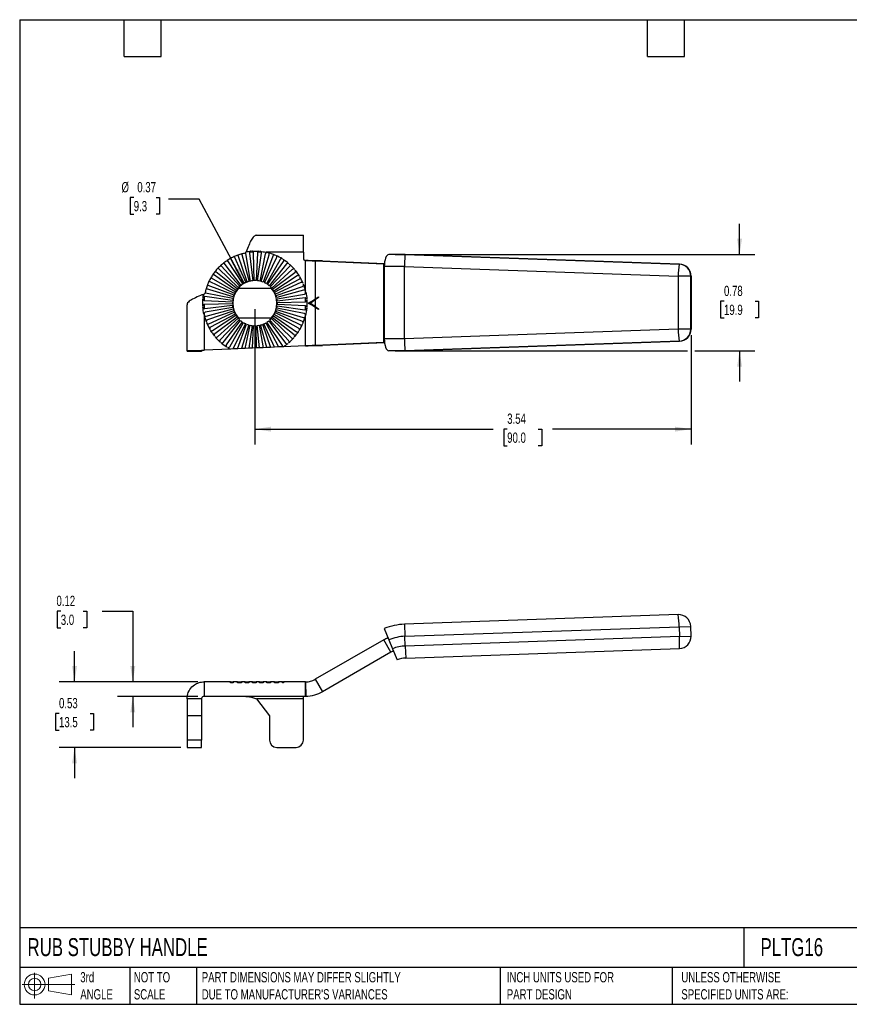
# Model space of a CAD drawing. Header units: inches. Extents: x 0.2 to 10.8, y 0.2 to 8.2.
# Tile 1 of 3: x 0.2 to 7, y 0.2 to 8.2. Entities that reach past the tile are written whole.
import ezdxf

# ---------------------------------------------------------------- set-up
doc = ezdxf.new("R2010")
doc.units = ezdxf.units.IN
doc.header["$MEASUREMENT"] = 0
doc.linetypes.add('SLD-Solid', pattern=[0])
doc.layers.add('DIMENSIONS', color=140, linetype='SLD-Solid', lineweight=25)
doc.layers.add('TEXT', color=140, linetype='SLD-Solid', lineweight=25)
doc.layers.add('SLD-DEFPOINTS', color=7, linetype='Continuous')
doc.styles.add('SLDTEXTSTYLE0', font='TXT', dxfattribs={"width": 0.7})
doc.dimstyles.new('SLDDIMSTYLE0', dxfattribs={"dimtxt": 0.084961, "dimasz": 0.13, "dimexe": 0, "dimexo": 0.0625, "dimgap": 0.02124, "dimtad": 0, "dimtih": 1, "dimtoh": 1, "dimrnd": 1e-09, "dimdsep": 46, "dimtxsty": 'SLDTEXTSTYLE0', "dimsah": 1, "dimcen": 0.09, "dimadec": 0, "dimazin": 2, "dimtfac": 1, "dimtmove": 0, "dimatfit": 0, "dimfxl": 0, "dimfrac": 2, "dimtolj": 1, "dimtzin": 12, "dimarcsym": 0})
doc.dimstyles.new('SLDDIMSTYLE1', dxfattribs={"dimtxt": 0.084961, "dimasz": 0.13, "dimexe": 0, "dimexo": 0.0625, "dimgap": 0.02124, "dimtad": 0, "dimtih": 1, "dimtoh": 1, "dimrnd": 1e-09, "dimzin": 12, "dimdsep": 46, "dimtxsty": 'SLDTEXTSTYLE0', "dimsah": 1, "dimcen": 0.09, "dimadec": 0, "dimazin": 3, "dimtfac": 1, "dimtofl": 0, "dimtmove": 0, "dimatfit": 3, "dimfxl": 0, "dimfrac": 2, "dimtolj": 1, "dimtzin": 12, "dimarcsym": 0})
doc.dimstyles.new('SLDDIMSTYLE2', dxfattribs={"dimtxt": 0.084961, "dimasz": 0.13, "dimexe": 0, "dimexo": 0.0625, "dimgap": 0.02124, "dimtad": 0, "dimtih": 1, "dimtoh": 1, "dimrnd": 1e-09, "dimdsep": 46, "dimtxsty": 'SLDTEXTSTYLE0', "dimsah": 1, "dimcen": 0, "dimadec": 0, "dimazin": 2, "dimtfac": 1, "dimtofl": 0, "dimtmove": 0, "dimatfit": 3, "dimfxl": 0, "dimfrac": 2, "dimtolj": 1, "dimtzin": 12, "dimarcsym": 0})

# ---------------------------------------------------------------- blocks, each defined once
blk = doc.blocks.new('Block11')
at = {"color": 7, "linetype": 'SLD-Solid', "lineweight": 18}
for p, q in [((0.1019, 0.2091), (0.1019, 0)), ((0.2157, 0.1641), (0.4006, 0.1981)), ((0.2157, 0.0628), (0.2157, 0.1641)), ((0.4006, 0.1981), (0.4006, 0.0288)), ((0, 0.1135), (0.4281, 0.1135)), ((0.2157, 0.0628), (0.4006, 0.0288))]:
    blk.add_line(p, q, dxfattribs=at)
for radius in [0.0846, 0.0506]:
    blk.add_circle((0.1019, 0.1135), radius, dxfattribs=at)
blk = doc.blocks.new('Block12')
at = {"layer": 'SLD-DEFPOINTS'}
blk.add_blockref('Block11', (0, 0), dxfattribs=at)
blk = doc.blocks.new('_D')
at = {"layer": 'DIMENSIONS'}
for p, q in [((0.584, 3.4435), (0.5554, 3.4435)), ((0.5554, 3.4435), (0.5554, 3.3085)), ((0.7658, 3.4435), (0.7943, 3.4435)), ((0.7943, 3.4435), (0.7943, 3.3085)), ((0.9189, 3.4435), (1.1689, 3.4435)), ((1.1689, 3.4435), (1.1689, 2.8696)), ((0.5554, 3.3085), (0.584, 3.3085)), ((0.7943, 3.3085), (0.7658, 3.3085)), ((1.6972, 2.8696), (1.0439, 2.8696)), ((1.6972, 2.7515), (1.0439, 2.7515)), ((1.1689, 2.7515), (1.1689, 2.5015))]:
    blk.add_line(p, q, dxfattribs=at)
for points in [[(1.1689, 2.8696), (1.1889, 2.9996), (1.1489, 2.9996)], [(1.1689, 2.7515), (1.1489, 2.6215), (1.1889, 2.6215)]]:
    blk.add_solid(points, dxfattribs=at)
at = {"layer": 'DIMENSIONS', "char_height": 0.08333, "attachment_point": 1, "style": 'SLDTEXTSTYLE0'}
for s, insert in [('0.12', (0.5486, 3.57)), ('3.0', (0.584, 3.4159))]:
    blk.add_mtext(s, dxfattribs=dict(at, insert=insert))
blk = doc.blocks.new('_D_1')
at = {"layer": 'DIMENSIONS'}
for p, q in [((0.6956, 2.8696), (0.6956, 3.1196)), ((1.6972, 2.8696), (0.5706, 2.8696)), ((0.5694, 2.6123), (0.5409, 2.6123)), ((0.5409, 2.6123), (0.5409, 2.4773)), ((0.8219, 2.6123), (0.8504, 2.6123)), ((0.8504, 2.6123), (0.8504, 2.4773)), ((0.5409, 2.4773), (0.5694, 2.4773)), ((0.8504, 2.4773), (0.8219, 2.4773)), ((1.5594, 2.3377), (0.5706, 2.3377)), ((0.6956, 2.3377), (0.6956, 2.0877))]:
    blk.add_line(p, q, dxfattribs=at)
for points in [[(0.6956, 2.8696), (0.7156, 2.9996), (0.6756, 2.9996)], [(0.6956, 2.3377), (0.6756, 2.2077), (0.7156, 2.2077)]]:
    blk.add_solid(points, dxfattribs=at)
at = {"layer": 'DIMENSIONS', "char_height": 0.08333, "attachment_point": 1, "style": 'SLDTEXTSTYLE0'}
for s, insert in [('0.53', (0.5694, 2.7387)), ('13.5', (0.5694, 2.5847))]:
    blk.add_mtext(s, dxfattribs=dict(at, insert=insert))
blk = doc.blocks.new('_D_4')
at = {"layer": 'DIMENSIONS'}
for p, q in [((2.1606, 5.8969), (2.1606, 4.7982)), ((5.7039, 5.686), (5.7039, 4.7982)), ((2.1606, 4.9232), (4.095, 4.9232)), ((4.2101, 4.9232), (4.1816, 4.9232)), ((4.1816, 4.9232), (4.1816, 4.7882)), ((4.4626, 4.9232), (4.4911, 4.9232)), ((4.4911, 4.9232), (4.4911, 4.7882)), ((5.7039, 4.9232), (4.5777, 4.9232)), ((4.1816, 4.7882), (4.2101, 4.7882)), ((4.4911, 4.7882), (4.4626, 4.7882))]:
    blk.add_line(p, q, dxfattribs=at)
for points in [[(2.1606, 4.9232), (2.2906, 4.9032), (2.2906, 4.9432)], [(5.7039, 4.9232), (5.5739, 4.9432), (5.5739, 4.9032)]]:
    blk.add_solid(points, dxfattribs=at)
at = {"layer": 'DIMENSIONS', "char_height": 0.08333, "attachment_point": 1, "style": 'SLDTEXTSTYLE0'}
for s, insert in [('3.54', (4.2101, 5.0497)), ('90.0', (4.2101, 4.8956))]:
    blk.add_mtext(s, dxfattribs=dict(at, insert=insert))
blk = doc.blocks.new('_D_5')
at = {"layer": 'DIMENSIONS'}
for p, q in [((1.1765, 6.8044), (1.148, 6.8044)), ((1.148, 6.8044), (1.148, 6.6693)), ((1.3583, 6.8044), (1.3868, 6.8044)), ((1.3868, 6.8044), (1.3868, 6.6693)), ((1.7078, 6.7924), (1.4578, 6.7924)), ((2.0742, 6.1082), (1.7078, 6.7924)), ((1.148, 6.6693), (1.1765, 6.6693)), ((1.3868, 6.6693), (1.3583, 6.6693))]:
    blk.add_line(p, q, dxfattribs=at)
blk.add_arc((2.1606, 5.9469), 0.1831, 89.29943, 152.4955, dxfattribs=at)
blk.add_solid([(2.0742, 6.1082), (2.0304, 6.2323), (1.9952, 6.2134)], dxfattribs=at)
at = {"layer": 'DIMENSIONS', "char_height": 0.08333, "attachment_point": 1, "style": 'SLDTEXTSTYLE0'}
for s, insert in [('%%c', (1.077, 6.9308)), ('0.37', (1.2053, 6.9308)), ('9.3', (1.1765, 6.7768))]:
    blk.add_mtext(s, dxfattribs=dict(at, insert=insert))
blk = doc.blocks.new('_D_6')
at = {"layer": 'DIMENSIONS'}
for p, q in [((6.0977, 6.342), (6.0977, 6.592)), ((3.2989, 6.342), (6.2227, 6.342)), ((5.9714, 5.9617), (5.9429, 5.9617)), ((5.9429, 5.9617), (5.9429, 5.8266)), ((6.2239, 5.9617), (6.2524, 5.9617)), ((6.2524, 5.9617), (6.2524, 5.8266)), ((5.9429, 5.8266), (5.9714, 5.8266)), ((6.2524, 5.8266), (6.2239, 5.8266)), ((3.2989, 5.5598), (5.6739, 5.5598)), ((5.7339, 5.5598), (6.2227, 5.5598)), ((6.0977, 5.5598), (6.0977, 5.3098))]:
    blk.add_line(p, q, dxfattribs=at)
for points in [[(6.0977, 6.342), (6.1177, 6.472), (6.0777, 6.472)], [(6.0977, 5.5598), (6.0777, 5.4298), (6.1177, 5.4298)]]:
    blk.add_solid(points, dxfattribs=at)
at = {"layer": 'DIMENSIONS', "char_height": 0.08333, "attachment_point": 1, "style": 'SLDTEXTSTYLE0'}
for s, insert in [('0.78', (5.9714, 6.0881)), ('19.9', (5.9714, 5.934))]:
    blk.add_mtext(s, dxfattribs=dict(at, insert=insert))

msp = doc.modelspace()

# ---------------------------------------------------------------- linework, layer by layer
for p, q in [((2.1734, 6.498), (2.5543, 6.498)), ((2.5543, 6.3602), (2.5543, 6.498)), ((1.9938, 6.3208), (2.0877, 6.1148)), ((2.0979, 6.1189), (2.0242, 6.333)), ((2.0543, 6.3423), (2.1148, 6.1241)), ((2.0819, 6.3527), (2.0838, 6.3552)), ((2.0838, 6.3552), (2.0876, 6.3602)), ((2.1256, 6.1265), (2.0863, 6.3496)), ((2.1175, 6.3541), (2.1431, 6.1291)), ((2.1495, 6.3602), (2.1182, 6.3602)), ((2.1541, 6.1298), (2.1502, 6.3562)), ((2.1817, 6.3558), (2.1718, 6.1296)), ((2.2133, 6.3602), (2.1827, 6.3602)), ((2.1828, 6.1286), (2.2144, 6.3528)), ((2.2454, 6.3475), (2.2003, 6.1256)), ((2.211, 6.1229), (2.2772, 6.3394)), ((2.3071, 6.3293), (2.2278, 6.1172)), ((2.5543, 6.3602), (2.2513, 6.3602)), ((2.5543, 6.3602), (2.5543, 6.313)), ((3.3797, 6.342), (3.2489, 6.342)), ((5.6062, 6.2642), (3.3797, 6.342)), ((3.3825, 6.342), (3.3797, 6.342)), ((3.3825, 6.342), (5.609, 6.2642)), ((1.8864, 6.251), (2.0393, 6.084)), ((2.0478, 6.0911), (1.9115, 6.2719)), ((1.9373, 6.2901), (2.0623, 6.1013)), ((2.0718, 6.1069), (1.9655, 6.3069)), ((2.2379, 6.1128), (2.3372, 6.3163)), ((2.3651, 6.3017), (2.2536, 6.1046)), ((2.2629, 6.0987), (2.3928, 6.2842)), ((2.4181, 6.2653), (2.2771, 6.0881)), ((2.2854, 6.0808), (2.4427, 6.2437)), ((2.5715, 6.0482), (2.5715, 6.2935)), ((2.5729, 6.2933), (2.5739, 6.2933)), ((2.6503, 6.2896), (2.6503, 5.981)), ((2.6503, 6.2896), (3.2068, 6.2674)), ((2.7093, 6.2896), (2.6503, 6.2896)), ((2.7093, 6.2896), (3.2131, 6.2695)), ((3.2068, 5.6263), (3.2068, 6.2674)), ((3.2132, 6.2672), (3.2068, 6.2674)), ((3.2068, 6.2674), (3.2129, 6.2674)), ((3.3763, 6.2435), (3.2118, 6.2435)), ((3.2118, 6.2435), (3.2118, 5.6583)), ((3.3763, 6.2435), (5.5993, 6.1658)), ((3.3763, 5.6583), (3.3763, 6.2435)), ((5.609, 6.2642), (5.6062, 6.2642)), ((2.0088, 6.0492), (1.8233, 6.1791)), ((1.8422, 6.2043), (2.0194, 6.0634)), ((2.0267, 6.0717), (1.8638, 6.229)), ((2.4647, 6.2211), (2.2978, 6.0681)), ((2.3048, 6.0596), (2.4857, 6.1959)), ((2.5039, 6.1702), (2.315, 6.0452)), ((5.5993, 6.1658), (5.5993, 5.736)), ((5.7011, 6.1658), (5.5993, 6.1658)), ((5.7011, 5.736), (5.7011, 6.1658)), ((5.7011, 6.1658), (5.7039, 6.1658)), ((5.7039, 6.1658), (5.7039, 5.736)), ((5.704, 6.1658), (5.7039, 6.1658)), ((5.704, 5.736), (5.704, 6.1658)), ((1.7782, 6.0933), (1.9903, 6.014)), ((1.9946, 6.0242), (1.7911, 6.1234)), ((1.8058, 6.1514), (2.0029, 6.0398)), ((2.3207, 6.0357), (2.5206, 6.142)), ((2.5346, 6.1137), (2.3285, 6.0198)), ((2.3326, 6.0095), (2.5467, 6.0833)), ((1.7472, 6.0198), (1.7548, 6.0256)), ((1.9789, 5.9691), (1.7546, 6.0006)), ((1.76, 6.0317), (1.9819, 5.9866)), ((1.9846, 5.9972), (1.768, 6.0635)), ((2.0286, 6.0679), (2.2926, 6.0679)), ((2.5561, 6.0531), (2.3379, 5.9926)), ((2.3403, 5.9819), (2.5633, 6.0212)), ((2.5715, 6.0261), (2.5715, 6.0465)), ((1.6094, 5.5592), (1.6094, 5.9341)), ((1.7472, 5.9995), (1.7472, 5.9689)), ((1.7472, 5.9358), (1.7472, 5.9045)), ((1.9776, 5.9404), (1.7512, 5.9364)), ((1.7516, 5.968), (1.9779, 5.9581)), ((1.7534, 5.9037), (1.9784, 5.9294)), ((2.3423, 5.9246), (2.5666, 5.8931)), ((2.5678, 5.99), (2.3428, 5.9643)), ((2.5696, 5.9257), (2.3433, 5.9356)), ((2.3436, 5.9533), (2.57, 5.9573)), ((2.5715, 5.9574), (2.5715, 5.9899)), ((2.5715, 5.8933), (2.5715, 5.9255)), ((2.5934, 5.9469), (2.603, 5.9469)), ((2.6775, 5.9965), (2.603, 5.9469)), ((2.603, 5.9469), (2.6775, 5.8972)), ((2.6503, 5.981), (2.6775, 5.9991)), ((2.6775, 5.9923), (2.6503, 5.9741)), ((2.6503, 5.9741), (2.6503, 5.9196)), ((2.6775, 5.9991), (2.6775, 5.9923)), ((1.7472, 5.8626), (1.7472, 5.5642)), ((1.9809, 5.9119), (1.7579, 5.8725)), ((1.7651, 5.8406), (1.9833, 5.9011)), ((1.9886, 5.8842), (1.7745, 5.8104)), ((1.7866, 5.78), (1.9927, 5.8739)), ((2.0005, 5.858), (1.8006, 5.7517)), ((1.8173, 5.7236), (2.0062, 5.8486)), ((2.3124, 5.8445), (2.4979, 5.7147)), ((2.5154, 5.7424), (2.3183, 5.8539)), ((2.3265, 5.8696), (2.5301, 5.7703)), ((2.543, 5.8004), (2.3309, 5.8797)), ((2.3366, 5.8965), (2.5532, 5.8303)), ((2.5612, 5.862), (2.3393, 5.9072)), ((2.5715, 5.6003), (2.5715, 5.8523)), ((2.6503, 5.9196), (2.6775, 5.9014)), ((2.6503, 5.9128), (2.6503, 5.6041)), ((2.6775, 5.8946), (2.6503, 5.9128)), ((2.6775, 5.9014), (2.6775, 5.8946)), ((2.0164, 5.8341), (1.8355, 5.6978)), ((1.8565, 5.6726), (2.0234, 5.8256)), ((2.0358, 5.8129), (1.8785, 5.65)), ((1.9031, 5.6284), (2.0441, 5.8056)), ((2.0583, 5.795), (1.9284, 5.6095)), ((1.9561, 5.5921), (2.0676, 5.7892)), ((2.0833, 5.7809), (1.984, 5.5774)), ((2.0185, 5.5761), (2.0934, 5.7766)), ((2.2926, 5.8258), (2.0286, 5.8258)), ((2.1102, 5.7709), (2.0511, 5.5775)), ((2.0824, 5.5789), (2.1209, 5.7681)), ((2.1384, 5.7651), (2.1124, 5.5802)), ((2.1414, 5.5815), (2.1493, 5.7641)), ((2.1671, 5.7639), (2.1702, 5.5827)), ((2.1987, 5.584), (2.1781, 5.7646)), ((2.1956, 5.7672), (2.2277, 5.5852)), ((2.2571, 5.5865), (2.2064, 5.7696)), ((2.2233, 5.7749), (2.2877, 5.5879)), ((2.32, 5.5893), (2.2335, 5.7789)), ((2.2494, 5.7868), (2.3536, 5.5908)), ((2.3839, 5.6036), (2.2589, 5.7924)), ((2.2734, 5.8026), (2.4097, 5.6218)), ((2.4348, 5.6427), (2.2818, 5.8097)), ((2.2945, 5.8221), (2.4574, 5.6647)), ((2.479, 5.6894), (2.3018, 5.8304)), ((5.5993, 5.736), (3.3763, 5.6583)), ((5.7011, 5.736), (5.5993, 5.736)), ((5.7039, 5.736), (5.7011, 5.736)), ((5.704, 5.736), (5.7039, 5.736)), ((2.5715, 5.6003), (2.3919, 5.5924)), ((2.5729, 5.6004), (2.5739, 5.6004)), ((3.2068, 5.6263), (2.6503, 5.6041)), ((2.6503, 5.6041), (2.7093, 5.6041)), ((3.2141, 5.6242), (2.7093, 5.6041)), ((3.2068, 5.6263), (3.2139, 5.6265)), ((3.2138, 5.6263), (3.2068, 5.6263)), ((3.3763, 5.6583), (3.2118, 5.6583)), ((3.3797, 5.5598), (5.6062, 5.6376)), ((5.609, 5.6376), (3.3825, 5.5598)), ((5.6062, 5.6376), (5.609, 5.6376)), ((1.7275, 5.5592), (1.6094, 5.5592)), ((1.6094, 5.5592), (1.6094, 5.5532)), ((1.7275, 5.5532), (1.6094, 5.5532)), ((1.7275, 5.5592), (1.7275, 5.5532)), ((1.9612, 5.5735), (1.7472, 5.5642)), ((1.983, 5.5745), (1.9612, 5.5735)), ((2.0185, 5.5761), (1.983, 5.5745)), ((2.0511, 5.5775), (2.0185, 5.5761)), ((2.0824, 5.5789), (2.0511, 5.5775)), ((2.1124, 5.5802), (2.0824, 5.5789)), ((2.1414, 5.5815), (2.1124, 5.5802)), ((2.1702, 5.5827), (2.1414, 5.5815)), ((2.1987, 5.584), (2.1702, 5.5827)), ((2.2277, 5.5852), (2.1987, 5.584)), ((2.2571, 5.5865), (2.2277, 5.5852)), ((2.2877, 5.5879), (2.2571, 5.5865)), ((2.32, 5.5893), (2.2877, 5.5879)), ((2.3536, 5.5908), (2.32, 5.5893)), ((2.3855, 5.5922), (2.3536, 5.5908)), ((2.3919, 5.5924), (2.3855, 5.5922)), ((3.3797, 5.5598), (3.2489, 5.5598)), ((3.3825, 5.5598), (3.3797, 5.5598)), ((5.5993, 3.4159), (3.3763, 3.3383)), ((3.2118, 3.303), (3.2489, 3.2119)), ((3.3763, 3.3383), (3.3797, 3.2399)), ((3.3797, 3.2399), (5.6062, 3.3176)), ((5.6062, 3.3176), (5.7011, 3.321)), ((5.6062, 3.3176), (5.609, 3.2389)), ((5.7039, 3.2423), (5.7011, 3.321)), ((3.2068, 3.212), (2.6503, 2.8907)), ((3.2658, 3.1098), (3.2068, 3.212)), ((3.2489, 3.2119), (3.2787, 3.139)), ((3.3825, 3.1612), (3.3797, 3.2399)), ((5.609, 3.2389), (3.3825, 3.1612)), ((5.609, 3.2389), (5.7039, 3.2423)), ((3.2787, 3.139), (3.3158, 3.0478)), ((3.3825, 3.1612), (3.3859, 3.0628)), ((3.3859, 3.0628), (5.609, 3.1405)), ((3.2658, 3.1098), (2.7093, 2.7884)), ((2.6503, 2.8907), (2.7093, 2.7884)), ((1.7382, 2.8693), (1.7381, 2.8693)), ((1.7472, 2.8696), (1.7472, 2.7515)), ((1.9612, 2.8696), (1.7472, 2.8696)), ((1.9612, 2.8618), (1.9612, 2.8696)), ((1.9612, 2.8696), (1.983, 2.8696)), ((1.983, 2.8618), (1.9612, 2.8618)), ((1.983, 2.8696), (1.983, 2.8618)), ((2.0185, 2.8696), (1.983, 2.8696)), ((2.0185, 2.8618), (2.0185, 2.8696)), ((2.0185, 2.8696), (2.0511, 2.8696)), ((2.0511, 2.8618), (2.0185, 2.8618)), ((2.0511, 2.8696), (2.0511, 2.8618)), ((2.0824, 2.8696), (2.0511, 2.8696)), ((2.0824, 2.8618), (2.0824, 2.8696)), ((2.0824, 2.8696), (2.1124, 2.8696)), ((2.1124, 2.8618), (2.0824, 2.8618)), ((2.1124, 2.8696), (2.1124, 2.8618)), ((2.1414, 2.8696), (2.1124, 2.8696)), ((2.1414, 2.8618), (2.1414, 2.8696)), ((2.1414, 2.8696), (2.1493, 2.8696)), ((2.1702, 2.8618), (2.1414, 2.8618)), ((2.1493, 2.8696), (2.1493, 2.8618)), ((2.1493, 2.8696), (2.1671, 2.8696)), ((2.1671, 2.8696), (2.1671, 2.8618)), ((2.1671, 2.8696), (2.1702, 2.8696)), ((2.1702, 2.8696), (2.1702, 2.8618)), ((2.1987, 2.8696), (2.1702, 2.8696)), ((2.1987, 2.8618), (2.1987, 2.8696)), ((2.1987, 2.8696), (2.2277, 2.8696)), ((2.2277, 2.8618), (2.1987, 2.8618)), ((2.2277, 2.8696), (2.2277, 2.8618)), ((2.2571, 2.8696), (2.2277, 2.8696)), ((2.2571, 2.8618), (2.2571, 2.8696)), ((2.2571, 2.8696), (2.2877, 2.8696)), ((2.2877, 2.8618), (2.2571, 2.8618)), ((2.2877, 2.8696), (2.2877, 2.8618)), ((2.32, 2.8696), (2.2877, 2.8696)), ((2.32, 2.8618), (2.32, 2.8696)), ((2.32, 2.8696), (2.3536, 2.8696)), ((2.3536, 2.8618), (2.32, 2.8618)), ((2.3536, 2.8696), (2.3536, 2.8618)), ((2.3855, 2.8696), (2.3536, 2.8696)), ((2.3855, 2.8618), (2.3855, 2.8696)), ((2.3855, 2.8696), (2.3861, 2.8696)), ((2.3919, 2.8618), (2.3855, 2.8618)), ((2.3861, 2.8618), (2.3861, 2.8696)), ((2.3861, 2.8696), (2.3919, 2.8696)), ((2.3919, 2.8696), (2.3919, 2.8618)), ((2.5715, 2.8696), (2.3919, 2.8696)), ((2.5715, 2.7515), (2.5715, 2.8696)), ((2.5729, 2.8696), (2.5739, 2.7515)), ((1.7275, 2.7318), (1.6094, 2.7318)), ((1.6094, 2.7318), (1.6094, 2.5936)), ((1.7275, 2.7318), (1.7275, 2.5936)), ((2.5715, 2.7515), (1.7472, 2.7515)), ((2.5543, 2.7318), (2.1734, 2.7318)), ((2.1734, 2.7318), (2.2787, 2.5936)), ((2.5543, 2.7318), (2.5543, 2.7515)), ((2.5543, 2.3968), (2.5543, 2.7318)), ((1.7275, 2.5936), (1.6094, 2.5936)), ((1.6094, 2.5936), (1.6094, 2.3968)), ((1.7275, 2.5936), (1.7275, 2.3968)), ((2.2787, 2.5936), (2.2787, 2.3968)), ((1.7275, 2.3968), (1.6094, 2.3968)), ((1.6094, 2.3968), (1.6094, 2.3377)), ((1.6094, 2.3377), (1.7275, 2.3377)), ((1.7275, 2.3377), (1.7275, 2.3968)), ((2.3378, 2.3377), (2.4952, 2.3377))]:
    msp.add_line(p, q)
at = {"flags": 128}
msp.add_lwpolyline([(2.0876, 6.3602), (2.0885, 6.3624), (2.0892, 6.364)], dxfattribs=at)
for centre, radius, start, end in [((2.1606, 5.9469), 0.4134, 113.96779, 118.53221), ((2.1606, 5.9469), 0.4134, 109.53221, 113.96779), ((2.0059, 6.3264), 0.0134, 187.72179, 204.5), ((2.1606, 5.9469), 0.4134, 104.96779, 109.53221), ((2.0115, 6.3286), 0.0134, 19, 35.77821), ((2.1606, 5.9469), 0.4134, 100.98058, 104.96779), ((2.0672, 6.3459), 0.0134, 178.72179, 195.5), ((2.0731, 6.3472), 0.0134, 10, 36.70014), ((2.1308, 6.3556), 0.0134, 159.76968, 186.5), ((2.1368, 6.356), 0.0134, 1, 18.44385), ((2.1951, 6.3552), 0.0134, 158.07503, 177.5), ((2.2011, 6.3547), 0.0134, 352, 24.49107), ((2.2586, 6.3448), 0.0134, 76.17089, 168.5), ((2.1606, 5.9469), 0.4232, 76.17089, 77.6192), ((2.1606, 5.9469), 0.4232, 67.17089, 75.32911), ((2.2644, 6.3433), 0.0134, 343, 75.32911), ((2.3196, 6.3246), 0.0134, 67.17089, 159.5), ((2.1606, 5.9469), 0.4232, 58.17089, 66.32911), ((2.3251, 6.3222), 0.0134, 334, 66.32911), ((2.1606, 5.9469), 0.4134, 131.96779, 136.53221), ((2.1606, 5.9469), 0.4134, 127.53221, 131.96779), ((1.8962, 6.26), 0.0134, 205.72179, 222.5), ((2.1606, 5.9469), 0.4134, 122.96779, 127.53221), ((1.9008, 6.2639), 0.0134, 37, 53.77821), ((2.1606, 5.9469), 0.4134, 118.53221, 122.96779), ((1.9485, 6.2975), 0.0134, 196.72179, 213.5), ((1.9536, 6.3006), 0.0134, 28, 44.77821), ((2.3767, 6.2951), 0.0134, 58.17089, 150.5), ((2.1606, 5.9469), 0.4232, 49.17089, 57.32911), ((2.3818, 6.2919), 0.0134, 325, 57.32911), ((2.4286, 6.257), 0.0134, 49.17089, 141.5), ((2.1606, 5.9469), 0.4232, 40.17089, 48.32911), ((2.4331, 6.253), 0.0134, 316, 48.32911), ((2.574, 6.313), 0.0197, 180, 262.78774), ((6.282, 6.1676), 0.6827, 171.86473, 180.14742), ((5.6028, 6.1658), 0.0984, 359.98336, 87.98174), ((5.6055, 6.1658), 0.0984, 0, 87.99878), ((5.6055, 6.1658), 0.0984, 359.98336, 87.98174), ((2.1606, 5.9469), 0.4134, 145.53221, 149.96779), ((2.1606, 5.9469), 0.4134, 140.96779, 145.53221), ((1.8156, 6.1681), 0.0134, 55, 71.77821), ((2.1606, 5.9469), 0.4134, 136.53221, 140.96779), ((1.8505, 6.2148), 0.0134, 214.72179, 231.5), ((1.8545, 6.2193), 0.0134, 46, 62.77821), ((2.4738, 6.2112), 0.0134, 40.17089, 132.5), ((2.4776, 6.2066), 0.0134, 307, 39.32911), ((2.1606, 5.9469), 0.4232, 31.17089, 39.32911), ((2.5113, 6.159), 0.0134, 31.17089, 123.5), ((2.5143, 6.1538), 0.0134, 298, 30.32911), ((2.1606, 5.9469), 0.4232, 22.17089, 30.32911), ((2.1606, 5.9469), 0.4134, 158.96779, 163.53221), ((2.1606, 5.9469), 0.4134, 154.53221, 158.96779), ((1.7829, 6.1059), 0.0134, 232.72179, 249.5), ((2.1606, 5.9469), 0.4134, 149.96779, 154.53221), ((1.7852, 6.1114), 0.0134, 64, 80.77821), ((1.8124, 6.163), 0.0134, 223.72179, 240.5), ((2.1606, 5.9469), 0.1831, 131.47654, 137.02346), ((2.1606, 5.9469), 0.1831, 122.47654, 128.02346), ((2.1606, 5.9469), 0.1831, 113.47654, 119.02346), ((2.1606, 5.9469), 0.1831, 104.47654, 110.02346), ((2.1606, 5.9469), 0.1831, 95.47654, 101.02346), ((2.1606, 5.9469), 0.1831, 86.47654, 92.02346), ((2.1606, 5.9469), 0.1831, 77.47654, 83.02346), ((2.1606, 5.9469), 0.1831, 68.47654, 74.02346), ((2.1606, 5.9469), 0.1831, 59.47654, 65.02346), ((2.1606, 5.9469), 0.1831, 50.47654, 56.02346), ((2.1606, 5.9469), 0.1831, 41.47654, 47.02346), ((2.5401, 6.1015), 0.0134, 22.17089, 114.5), ((2.5424, 6.0959), 0.0134, 289, 21.32911), ((2.1606, 5.9469), 0.4232, 13.855, 21.32911), ((1.7528, 5.9874), 0.0134, 82, 114.49107), ((2.1606, 5.9469), 0.4134, 167.96779, 169.01942), ((2.1606, 5.9469), 0.4134, 163.53221, 167.96779), ((1.7626, 6.0448), 0.0134, 241.72179, 258.5), ((1.7641, 6.0507), 0.0134, 73, 89.77821), ((2.1606, 5.9469), 0.1791, 137.48182, 222.51818), ((2.1606, 5.9469), 0.1831, 158.47654, 164.02346), ((2.1606, 5.9469), 0.1831, 149.47654, 155.02346), ((2.1606, 5.9469), 0.1831, 140.47654, 146.02346), ((2.1606, 5.9469), 0.1791, 317.48182, 42.51818), ((2.1606, 5.9469), 0.1831, 32.47654, 38.02346), ((2.1606, 5.9469), 0.1831, 23.47654, 29.02346), ((2.1606, 5.9469), 0.1831, 14.47654, 20.02346), ((2.5597, 6.0402), 0.0134, 27.68896, 105.5), ((2.561, 6.0344), 0.0134, 280, 321.83262), ((1.7522, 5.9814), 0.0134, 248.07503, 267.5), ((1.7514, 5.9231), 0.0134, 91, 108.44385), ((2.1606, 5.9469), 0.1831, 176.47654, 182.02346), ((2.1606, 5.9469), 0.1831, 185.47654, 191.02346), ((2.1606, 5.9469), 0.1831, 167.47654, 173.02346), ((2.1606, 5.9469), 0.1831, 347.47654, 353.02346), ((2.1606, 5.9469), 0.1831, 5.47654, 11.02346), ((2.1606, 5.9469), 0.1831, 356.47654, 2.02346), ((2.5694, 5.9767), 0.0134, 80.72524, 96.5), ((2.569, 5.9124), 0.0134, 79.1192, 87.5), ((2.5697, 5.9707), 0.0134, 271, 277.57069), ((1.7518, 5.917), 0.0134, 249.76968, 276.5), ((1.7602, 5.8593), 0.0134, 100, 166.12818), ((1.7615, 5.8535), 0.0134, 193.17089, 285.5), ((2.1606, 5.9469), 0.4232, 193.17089, 201.32911), ((2.1606, 5.9469), 0.1831, 194.47654, 200.02346), ((2.1606, 5.9469), 0.1831, 203.47654, 209.02346), ((2.1606, 5.9469), 0.1831, 212.47654, 218.02346), ((2.1606, 5.9469), 0.1831, 320.47654, 326.02346), ((2.1606, 5.9469), 0.1831, 329.47654, 335.02346), ((2.1606, 5.9469), 0.1831, 338.47654, 344.02346), ((2.5586, 5.8489), 0.0134, 14.62582, 78.5), ((2.5684, 5.9064), 0.0134, 262, 283.2927), ((1.7788, 5.7978), 0.0134, 109, 201.32911), ((1.7811, 5.7922), 0.0134, 202.17089, 294.5), ((2.1606, 5.9469), 0.4232, 202.17089, 210.32911), ((2.1606, 5.9469), 0.1831, 221.47654, 227.02346), ((2.1606, 5.9469), 0.1831, 230.47654, 236.02346), ((2.1606, 5.9469), 0.1831, 239.47654, 245.02346), ((2.1606, 5.9469), 0.1831, 248.47654, 254.02346), ((2.1606, 5.9469), 0.1831, 257.47654, 263.02346), ((2.1606, 5.9469), 0.1831, 266.47654, 272.02346), ((2.1606, 5.9469), 0.1831, 275.47654, 281.02346), ((2.1606, 5.9469), 0.1831, 284.47654, 290.02346), ((2.1606, 5.9469), 0.1831, 293.47654, 299.02346), ((2.1606, 5.9469), 0.1831, 302.47654, 308.02346), ((2.1606, 5.9469), 0.1831, 311.47654, 317.02346), ((2.1606, 5.9469), 0.4232, 328.17089, 336.32911), ((2.536, 5.7823), 0.0134, 244, 336.32911), ((2.5383, 5.7878), 0.0134, 337.17089, 69.5), ((2.1606, 5.9469), 0.4232, 337.17089, 345.32911), ((2.5571, 5.8431), 0.0134, 253, 345.32911), ((1.8068, 5.7399), 0.0134, 118, 210.32911), ((1.8099, 5.7347), 0.0134, 211.17089, 303.5), ((2.1606, 5.9469), 0.4232, 211.17089, 219.32911), ((1.8436, 5.6871), 0.0134, 127, 219.32911), ((2.4707, 5.6789), 0.0134, 319.17089, 51.5), ((2.1606, 5.9469), 0.4232, 319.17089, 327.32911), ((2.5056, 5.7256), 0.0134, 235, 327.32911), ((2.5088, 5.7307), 0.0134, 328.17089, 60.5), ((6.3399, 5.7383), 0.7406, 180.17668, 187.81117), ((5.6028, 5.736), 0.0984, 272.01826, 0.01664), ((5.6055, 5.736), 0.0984, 272.00122, 0), ((5.6055, 5.736), 0.0984, 272.01826, 0.01664), ((2.1606, 5.9469), 0.4232, 220.17089, 228.32911), ((1.8474, 5.6825), 0.0134, 220.17089, 312.5), ((1.8881, 5.6407), 0.0134, 136, 228.32911), ((1.8926, 5.6367), 0.0134, 229.17089, 321.5), ((2.1606, 5.9469), 0.4232, 229.17089, 237.32911), ((1.9394, 5.6019), 0.0134, 145, 237.32911), ((2.3727, 5.5962), 0.0134, 342.5071, 33.5), ((2.1606, 5.9469), 0.4232, 303.13279, 309.32911), ((2.4203, 5.6298), 0.0134, 217, 309.32911), ((2.1606, 5.9469), 0.4232, 310.17089, 318.32911), ((2.425, 5.6337), 0.0134, 310.17089, 42.5), ((2.4667, 5.6744), 0.0134, 226, 318.32911), ((1.9445, 5.5986), 0.0134, 238.17089, 330.5), ((2.1606, 5.9469), 0.4232, 238.17089, 241.89127), ((1.9961, 5.5715), 0.0134, 154, 167.01631), ((4.927, 3.3195), 0.6792, 359.84107, 8.1565), ((5.6028, 3.3175), 0.0984, 2, 92), ((3.3931, 2.8582), 0.4803, 92, 112.17127), ((3.3931, 2.8582), 0.3819, 92, 112.17127), ((5.6055, 3.2388), 0.0984, 272, 2), ((4.9316, 3.1897), 0.6792, 355.8435, 4.15893), ((3.3931, 2.8582), 0.3031, 92, 112.17127), ((3.3931, 2.8582), 0.2047, 92, 112.17127), ((2.3378, 2.3968), 0.0591, 180, 270), ((2.4952, 2.3968), 0.0591, 270, 0)]:
    msp.add_arc(centre, radius, start, end)
for centre, major_axis, ratio, start_param, end_param in [((3.2489, 6.2435), (0, 0.0985), 0.377147, 0, 1.570796), ((3.3797, 6.2435), (0, 0.0985), 0.034878, 0, 1.570796), ((2.5715, 5.981), (0.1563, 0.0837), 0.227735, 4.730309, 5.114706), ((2.5715, 5.9128), (0.1563, -0.0837), 0.227735, 1.168479, 1.552876), ((2.5715, 5.9741), (0.1563, 0.0837), 0.227735, 4.810013, 5.114706), ((2.5715, 5.9196), (0.1563, -0.0837), 0.227735, 1.168479, 1.473172), ((3.2489, 5.6583), (0, 0.0985), 0.377147, 1.570796, 3.141593), ((3.3797, 5.6583), (0, 0.0985), 0.034878, 1.570796, 3.141593)]:
    msp.add_ellipse(centre, major_axis=major_axis, ratio=ratio, start_param=start_param, end_param=end_param)
for points, knots in [([(2.1734, 6.498), (2.1663, 6.498), (2.1593, 6.4946), (2.1453, 6.4812), (2.1383, 6.4713), (2.1243, 6.4467), (2.1172, 6.4319), (2.1032, 6.3994), (2.0961, 6.3818), (2.0891, 6.364)], [0, 0, 0, 0, 0.25, 0.25, 0.5, 0.5, 0.75, 0.75, 1, 1, 1, 1]), ([(2.1298, 6.369), (2.1272, 6.3688), (2.1248, 6.3678), (2.1207, 6.3648), (2.1191, 6.3627), (2.1182, 6.3602)], [0, 0, 0, 0, 0.5, 0.5, 1, 1, 1, 1]), ([(2.1495, 6.3602), (2.1486, 6.363), (2.1467, 6.3654), (2.1419, 6.3687), (2.139, 6.3695), (2.136, 6.3694)], [0, 0, 0, 0, 0.5, 0.5, 1, 1, 1, 1]), ([(2.1962, 6.3686), (2.1934, 6.3688), (2.1905, 6.3681), (2.1857, 6.3652), (2.1838, 6.3629), (2.1827, 6.3602)], [0, 0, 0, 0, 0.5, 0.5, 1, 1, 1, 1]), ([(2.5729, 6.2933), (2.5726, 6.2933), (2.5724, 6.2933), (2.572, 6.2934), (2.5717, 6.2934), (2.5715, 6.2935)], [0, 0, 0, 0, 0.001719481, 0.001719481, 0.003444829, 0.003444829, 0.003444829, 0.003444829]), ([(2.5715, 6.2935), (2.5719, 6.2934), (2.5723, 6.2934), (2.5731, 6.2933), (2.5735, 6.2933), (2.5739, 6.2933)], [0, 0, 0, 0, 0.003036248, 0.003036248, 0.006077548, 0.006077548, 0.006077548, 0.006077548]), ([(2.6503, 6.2896), (2.6385, 6.2902), (2.626, 6.2908), (2.5999, 6.2921), (2.5864, 6.2927), (2.5729, 6.2933)], [0, 0, 0, 0, 0.1032592, 0.1032592, 0.2065183, 0.2065183, 0.2065183, 0.2065183]), ([(2.5739, 6.2933), (2.5976, 6.2927), (2.6211, 6.2921), (2.6668, 6.2908), (2.6888, 6.2902), (2.7093, 6.2896)], [0, 0, 0, 0, 0.1805755, 0.1805755, 0.361151, 0.361151, 0.361151, 0.361151]), ([(1.7434, 6.0183), (1.7351, 6.015), (1.7267, 6.0117), (1.6997, 6.0007), (1.6818, 5.9932), (1.6506, 5.9779), (1.6375, 5.9703), (1.6219, 5.9579), (1.6172, 5.9531), (1.611, 5.9436), (1.6094, 5.9388), (1.6094, 5.9341)], [0.0102835, 0.0102835, 0.0102835, 0.0102835, 0.0789561, 0.0789561, 0.2372305, 0.2372305, 0.3954967, 0.3954967, 0.494179, 0.494179, 0.5928616, 0.5928616, 0.5928616, 0.5928616]), ([(2.5727, 6.0433), (2.5725, 6.044), (2.5723, 6.0447), (2.5719, 6.0457), (2.5717, 6.0461), (2.5715, 6.0465)], [0.110240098, 0.110240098, 0.110240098, 0.110240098, 0.115468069, 0.115468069, 0.118368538, 0.118368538, 0.118368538, 0.118368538]), ([(1.7472, 5.9358), (1.7444, 5.9348), (1.742, 5.933), (1.7387, 5.9281), (1.7379, 5.9252), (1.7381, 5.9223)], [0, 0, 0, 0, 0.5, 0.5, 1, 1, 1, 1]), ([(1.7389, 5.9825), (1.7386, 5.9796), (1.7393, 5.9768), (1.7423, 5.9719), (1.7446, 5.97), (1.7472, 5.9689)], [0, 0, 0, 0, 0.5, 0.5, 1, 1, 1, 1]), ([(2.5827, 5.9776), (2.5825, 5.9806), (2.5813, 5.9835), (2.5772, 5.9879), (2.5745, 5.9894), (2.5715, 5.9899)], [0, 0, 0, 0, 0.5, 0.5, 1, 1, 1, 1]), ([(2.5715, 5.9574), (2.5749, 5.9578), (2.5779, 5.9596), (2.5822, 5.9647), (2.5833, 5.9681), (2.5831, 5.9714)], [0, 0, 0, 0, 0.5, 0.5, 1, 1, 1, 1]), ([(2.5823, 5.9112), (2.5826, 5.9145), (2.5816, 5.9178), (2.5777, 5.923), (2.5748, 5.9249), (2.5715, 5.9255)], [0, 0, 0, 0, 0.5, 0.5, 1, 1, 1, 1]), ([(1.7385, 5.9161), (1.7387, 5.9135), (1.7396, 5.911), (1.7427, 5.907), (1.7448, 5.9054), (1.7472, 5.9045)], [0, 0, 0, 0, 0.5, 0.5, 1, 1, 1, 1]), ([(2.5715, 5.8933), (2.5742, 5.894), (2.5767, 5.8955), (2.5803, 5.8996), (2.5815, 5.9023), (2.5818, 5.905)], [0, 0, 0, 0, 0.5, 0.5, 1, 1, 1, 1]), ([(2.5715, 5.6003), (2.5717, 5.6003), (2.572, 5.6003), (2.5724, 5.6004), (2.5726, 5.6004), (2.5729, 5.6004)], [0, 0, 0, 0, 0.001714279, 0.001714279, 0.003428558, 0.003428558, 0.003428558, 0.003428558]), ([(2.5739, 5.6004), (2.5735, 5.6004), (2.5731, 5.6004), (2.5723, 5.6003), (2.5719, 5.6003), (2.5715, 5.6003)], [0, 0, 0, 0, 0.002996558, 0.002996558, 0.005993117, 0.005993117, 0.005993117, 0.005993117]), ([(2.5729, 5.6004), (2.5864, 5.601), (2.5999, 5.6016), (2.626, 5.6029), (2.6385, 5.6035), (2.6503, 5.6041)], [0, 0, 0, 0, 0.1032592, 0.1032592, 0.2065183, 0.2065183, 0.2065183, 0.2065183]), ([(2.7093, 5.6041), (2.6888, 5.6035), (2.6668, 5.6029), (2.6211, 5.6016), (2.5976, 5.601), (2.5739, 5.6004)], [0, 0, 0, 0, 0.1805755, 0.1805755, 0.361151, 0.361151, 0.361151, 0.361151]), ([(1.6094, 5.5592), (1.6094, 5.5594), (1.6103, 5.5596), (1.6155, 5.5602), (1.6224, 5.5606), (1.6422, 5.5615), (1.6549, 5.5619), (1.6811, 5.5626), (1.6936, 5.5629), (1.7198, 5.5635), (1.7335, 5.5638), (1.7472, 5.5642)], [0, 0, 0, 0, 0.0682739, 0.0682739, 0.2050778, 0.2050778, 0.3418748, 0.3418748, 0.4465485, 0.4465485, 0.5512219, 0.5512219, 0.5512219, 0.5512219]), ([(1.7472, 5.5642), (1.7446, 5.5637), (1.742, 5.5633), (1.7372, 5.5625), (1.7351, 5.5621), (1.7314, 5.5613), (1.73, 5.5609), (1.728, 5.56), (1.7275, 5.5596), (1.7275, 5.5592)], [0, 0, 0, 0, 0.02004209, 0.02004209, 0.04007403, 0.04007403, 0.06010595, 0.06010595, 0.07978962, 0.07978962, 0.07978962, 0.07978962]), ([(2.5729, 2.8696), (2.5864, 2.8698), (2.5999, 2.8716), (2.626, 2.8787), (2.6385, 2.884), (2.6503, 2.8907)], [0, 0, 0, 0, 0.1032592, 0.1032592, 0.2065183, 0.2065183, 0.2065183, 0.2065183]), ([(1.6094, 2.7318), (1.6094, 2.7408), (1.6103, 2.7497), (1.6155, 2.7761), (1.6224, 2.7929), (1.6422, 2.8228), (1.6549, 2.8357), (1.6811, 2.8535), (1.6936, 2.8595), (1.7198, 2.8676), (1.7335, 2.8696), (1.7472, 2.8696)], [0, 0, 0, 0, 0.0682739, 0.0682739, 0.2050778, 0.2050778, 0.3418748, 0.3418748, 0.4465485, 0.4465485, 0.5512219, 0.5512219, 0.5512219, 0.5512219]), ([(1.747, 2.8696), (1.7469, 2.8696), (1.7468, 2.8696), (1.747, 2.8696), (1.7471, 2.8696)], [0, 0, 0, 0, 0.440936, 1, 1, 1, 1]), ([(2.5715, 2.8696), (2.5717, 2.8696), (2.572, 2.8696), (2.5724, 2.8696), (2.5726, 2.8696), (2.5729, 2.8696)], [0, 0, 0, 0, 0.001714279, 0.001714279, 0.003428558, 0.003428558, 0.003428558, 0.003428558]), ([(1.7472, 2.7515), (1.7446, 2.7515), (1.742, 2.751), (1.7372, 2.749), (1.7351, 2.7476), (1.7314, 2.7439), (1.73, 2.7417), (1.728, 2.7369), (1.7275, 2.7344), (1.7275, 2.7318)], [0, 0, 0, 0, 0.02004209, 0.02004209, 0.04007403, 0.04007403, 0.06010595, 0.06010595, 0.07978962, 0.07978962, 0.07978962, 0.07978962]), ([(2.0876, 2.7515), (2.0948, 2.7515), (2.1019, 2.751), (2.1199, 2.7485), (2.1304, 2.746), (2.152, 2.7395), (2.1626, 2.7357), (2.1734, 2.7318)], [0, 0, 0, 0, 0.058074, 0.058074, 0.145529, 0.145529, 0.2329847, 0.2329847, 0.2329847, 0.2329847]), ([(2.5739, 2.7515), (2.5735, 2.7515), (2.5731, 2.7515), (2.5723, 2.7515), (2.5719, 2.7515), (2.5715, 2.7515)], [0, 0, 0, 0, 0.002996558, 0.002996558, 0.005993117, 0.005993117, 0.005993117, 0.005993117]), ([(2.7093, 2.7884), (2.6888, 2.7766), (2.6668, 2.7675), (2.6211, 2.755), (2.5976, 2.7517), (2.5739, 2.7515)], [0, 0, 0, 0, 0.1805755, 0.1805755, 0.361151, 0.361151, 0.361151, 0.361151])]:
    msp.add_open_spline(points, degree=3, knots=knots)
for points in [[(2.0891, 6.364), (2.1026, 6.3663), (2.1162, 6.368), (2.1298, 6.369)], [(2.136, 6.3694), (2.1561, 6.3705), (2.1762, 6.3703), (2.1962, 6.3686)], [(2.2024, 6.368), (2.2189, 6.3664), (2.2352, 6.3638), (2.2513, 6.3602)], [(2.2133, 6.3602), (2.2113, 6.3645), (2.2071, 6.3675), (2.2024, 6.368)], [(1.7394, 5.9887), (1.7404, 5.9985), (1.7417, 6.0084), (1.7434, 6.0183)], [(1.7434, 6.0182), (1.7446, 6.0187), (1.7459, 6.0193), (1.7472, 6.0198)], [(2.5715, 6.0482), (2.5719, 6.0466), (2.5723, 6.0449), (2.5727, 6.0433)], [(2.5715, 6.0261), (2.574, 6.0292), (2.5749, 6.0334), (2.5741, 6.0372)], [(2.5741, 6.0372), (2.5784, 6.0176), (2.5812, 5.9977), (2.5827, 5.9776)], [(1.7381, 5.9223), (1.7369, 5.9424), (1.7372, 5.9624), (1.7389, 5.9825)], [(1.7472, 5.9995), (1.7429, 5.9976), (1.7399, 5.9934), (1.7394, 5.9887)], [(2.5831, 5.9714), (2.5843, 5.9513), (2.584, 5.9313), (2.5823, 5.9112)], [(1.7471, 5.8565), (1.7428, 5.8761), (1.74, 5.896), (1.7385, 5.9161)], [(1.7472, 5.8626), (1.7467, 5.8606), (1.7467, 5.8585), (1.7471, 5.8565)], [(2.5716, 5.8457), (2.5721, 5.8479), (2.5721, 5.8501), (2.5715, 5.8523)], [(2.5818, 5.905), (2.5798, 5.885), (2.5764, 5.8652), (2.5716, 5.8457)], [(3.2068, 3.212), (3.2181, 3.2186), (3.2297, 3.2245), (3.2417, 3.2297)], [(3.2863, 3.1203), (3.2793, 3.1171), (3.2725, 3.1136), (3.2658, 3.1098)]]:
    msp.add_open_spline(points, degree=3)
at = {"layer": 'TEXT'}
for p, q in [((0.25, 8.25), (10.75, 8.25)), ((0.25, 8.25), (0.25, 0.25)), ((1.1, 7.95), (1.1, 8.25)), ((1.4, 7.95), (1.4, 8.25)), ((5.35, 7.95), (5.35, 8.25)), ((5.65, 7.95), (5.65, 8.25)), ((1.1, 7.95), (1.4, 7.95)), ((5.35, 7.95), (5.65, 7.95)), ((10.75, 0.8711), (0.25, 0.8711)), ((6.1322, 0.8711), (6.1322, 0.55)), ((10.75, 0.55), (0.25, 0.55)), ((1.1435, 0.55), (1.1435, 0.25)), ((1.6865, 0.55), (1.6865, 0.25)), ((4.1529, 0.55), (4.1529, 0.25)), ((5.5511, 0.55), (5.5511, 0.25)), ((0.25, 0.25), (10.75, 0.25))]:
    msp.add_line(p, q, dxfattribs=at)

# ---------------------------------------------------------------- block references
at = {"layer": 'SLD-DEFPOINTS'}
msp.add_blockref('Block12', (0.2692, 0.2974), dxfattribs=at)

# ---------------------------------------------------------------- texts
at = {"layer": 'TEXT', "attachment_point": 1, "style": 'SLDTEXTSTYLE0'}
for s, insert, char_height in [('RUB STUBBY HANDLE', (0.3136, 0.7875), 0.145833), ('PLTG16', (6.268, 0.7875), 0.14583), ('3rd^JANGLE', (0.7421, 0.5117), 0.08333), ('NOT TO^JSCALE', (1.1774, 0.5117), 0.083333), ("PART DIMENSIONS MAY DIFFER SLIGHTLY ^JDUE TO MANUFACTURER'S VARIANCES", (1.7288, 0.5117), 0.083333), ('INCH UNITS USED FOR ^JPART DESIGN', (4.2068, 0.5117), 0.083333), ('UNLESS OTHERWISE ^JSPECIFIED UNITS ARE:', (5.6248, 0.5117), 0.083333)]:
    msp.add_mtext(s, dxfattribs=dict(at, insert=insert, char_height=char_height))

# ---------------------------------------------------------------- dimensions: what is measured, and where the dimension line sits
at = {"layer": 'DIMENSIONS'}
dim = msp.add_diameter_dim_2p(p1=(2.247, 5.7855), p2=(2.0742, 6.1082), dimstyle='SLDDIMSTYLE2', dxfattribs=at)
dim.commit()
dim.dimension.update_dxf_attribs({"geometry": '_D_5', "text_midpoint": (1.2674, 6.7924), "dimtype": 163})
for base, p1, p2, angle, dimstyle, picture, middle in [((6.0977, 5.5598), (3.2489, 6.342), (3.2489, 5.5598), 90, 'SLDDIMSTYLE0', '_D_6', (6.0977, 5.9617)), ((5.7039, 4.9232), (2.1606, 5.9469), (5.7039, 5.736), 0, 'SLDDIMSTYLE1', '_D_4', (4.3364, 4.9232)), ((1.1689, 2.7515), (1.7472, 2.8696), (1.7472, 2.7515), 90, 'SLDDIMSTYLE0', '_D', (1.1689, 3.4435)), ((0.6956, 2.3377), (1.7472, 2.8696), (1.6094, 2.3377), 90, 'SLDDIMSTYLE0', '_D_1', (0.6956, 2.6123))]:
    dim = msp.add_linear_dim(base=base, p1=p1, p2=p2, angle=angle, dimstyle=dimstyle, dxfattribs=at)
    dim.commit()
    dim.dimension.update_dxf_attribs({"geometry": picture, "text_midpoint": middle, "dimtype": 160})

doc.saveas('drawing.dxf')
